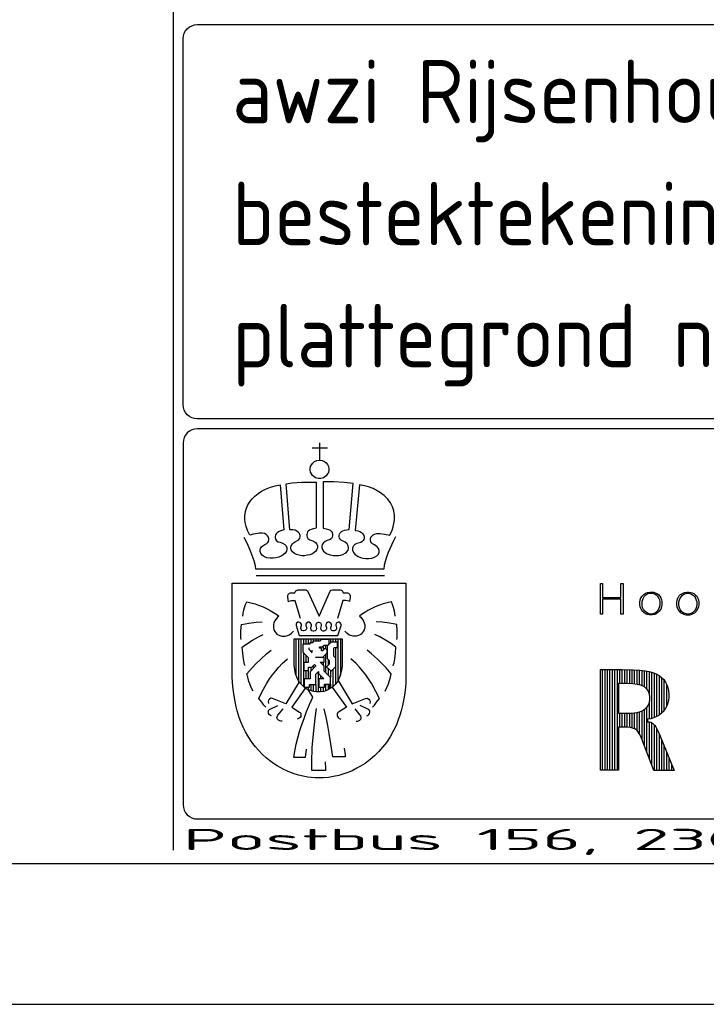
# Model space of a CAD drawing. Extents: x 0 to 420700, y 0 to 297000.
# Tile 10 of 18: x 319932 to 344278, y 0 to 34938. Entities that reach past the tile are written whole.
import ezdxf
from ezdxf.enums import TextEntityAlignment as Align

# ---------------------------------------------------------------- set-up
doc = ezdxf.new("R2010")
doc.units = 0
doc.header["$LTSCALE"] = 500
doc.layers.get('0').update_dxf_attribs({"linetype": 'CONTINUOUS'})
for name, color, linetype in [('TITLEBLK', 7, 'CONTINUOUS'), ('XA-03', 144, 'CONTINUOUS'), ('XA-07', 140, 'CONTINUOUS'), ('XA-10', 130, 'CONTINUOUS')]:
    doc.layers.add(name, color=color, linetype=linetype)
doc.layers.get('0').freeze()
doc.styles.add('SHEET', font='Iso.shx')

# ---------------------------------------------------------------- blocks, each defined once
blk = doc.blocks.new('AMW_TITLE')
at = {"layer": 'XA-03'}
for p, q in [((650.75, 93.876), (650.75, 10.95)), ((661.126, 39.845), (661.126, 38.627)), ((661.686, 39.456), (660.615, 39.456)), ((665.741, 30.402), (656.633, 30.402)), ((659.453, 25.927), (659.453, 23.398)), ((659.628, 25.927), (659.628, 22.981)), ((659.803, 25.927), (659.803, 22.754)), ((659.978, 25.927), (659.978, 25.568)), ((660.153, 25.927), (660.153, 25.568)), ((660.328, 25.927), (660.328, 25.568)), ((660.503, 25.927), (660.503, 25.65)), ((660.678, 25.927), (660.678, 25.772)), ((660.853, 25.927), (660.853, 25.772)), ((661.028, 25.927), (661.028, 25.772)), ((661.203, 25.927), (661.203, 25.828)), ((661.378, 25.927), (661.378, 25.881)), ((661.553, 25.927), (661.553, 25.881)), ((661.728, 25.927), (661.728, 25.881)), ((661.903, 25.927), (661.903, 25.664)), ((662.078, 25.927), (662.078, 25.711)), ((662.253, 25.927), (662.253, 25.711)), ((662.428, 25.927), (662.428, 22.962)), ((662.603, 25.927), (662.603, 23.368)), ((661.203, 25.376), (661.203, 25.276)), ((661.378, 25.43), (661.378, 25.128)), ((661.553, 25.497), (661.553, 25.251)), ((661.728, 25.497), (661.728, 25.489)), ((662.253, 25.327), (662.253, 24.596)), ((659.978, 24.96), (659.978, 22.572)), ((660.153, 24.785), (660.153, 24.253)), ((661.378, 24.65), (661.378, 24.606)), ((661.553, 24.825), (661.553, 23.545)), ((661.728, 24.49), (661.728, 24.04)), ((660.503, 23.924), (660.503, 23.643)), ((660.678, 24.011), (660.678, 23.818)), ((660.853, 24.026), (660.853, 23.993)), ((661.203, 24.277), (661.203, 24.248)), ((661.378, 24.277), (661.378, 24.073)), ((661.728, 23.845), (661.728, 23.37)), ((662.078, 23.771), (662.078, 22.545)), ((662.253, 23.946), (662.253, 22.724)), ((660.153, 23.68), (660.153, 23.093)), ((660.328, 23.68), (660.328, 23.093)), ((661.028, 23.595), (661.028, 22.164)), ((661.203, 23.335), (661.203, 23.105)), ((661.378, 23.16), (661.378, 23.105)), ((661.433, 23.105), (661.433, 23.105)), ((661.903, 23.67), (661.903, 23.195)), ((681.2, 16.618), (681.2, 23.752)), ((681.375, 16.618), (681.375, 23.752)), ((681.55, 16.618), (681.55, 23.752)), ((681.725, 16.618), (681.725, 23.752)), ((681.9, 16.618), (681.9, 23.752)), ((682.075, 16.618), (682.075, 23.752)), ((682.25, 16.618), (682.25, 23.752)), ((682.425, 22.792), (682.425, 23.752)), ((682.6, 22.792), (682.6, 23.752)), ((682.775, 22.792), (682.775, 23.749)), ((682.95, 22.789), (682.95, 23.747)), ((683.125, 22.78), (683.125, 23.744)), ((683.3, 22.77), (683.3, 23.741)), ((683.475, 22.753), (683.475, 23.735)), ((683.65, 22.731), (683.65, 23.726)), ((683.825, 22.683), (683.825, 23.717)), ((684, 22.615), (684, 23.697)), ((684.175, 22.525), (684.175, 23.676)), ((684.35, 22.341), (684.35, 23.648)), ((684.525, 21.924), (684.525, 23.613)), ((684.7, 20.296), (684.7, 23.56)), ((684.875, 20.354), (684.875, 23.496)), ((685.05, 20.433), (685.05, 23.422)), ((685.225, 20.538), (685.225, 23.312)), ((685.4, 20.683), (685.4, 23.179)), ((660.153, 22.514), (660.153, 22.419)), ((660.328, 22.514), (660.328, 22.323)), ((660.503, 22.697), (660.503, 22.255)), ((660.678, 22.697), (660.678, 22.202)), ((660.853, 22.697), (660.853, 22.17)), ((661.203, 22.514), (661.203, 22.165)), ((661.378, 22.514), (661.378, 22.196)), ((661.553, 22.721), (661.553, 22.246)), ((661.728, 22.721), (661.728, 22.322)), ((661.833, 22.721), (661.833, 22.378)), ((661.903, 22.721), (661.903, 22.42)), ((685.575, 20.875), (685.575, 22.986)), ((685.75, 21.186), (685.75, 22.663)), ((684.35, 17.861), (684.35, 21.104)), ((684.525, 20.258), (684.525, 21.542)), ((682.425, 19.663), (682.425, 20.635)), ((682.6, 19.663), (682.6, 20.635)), ((682.775, 19.663), (682.775, 20.635)), ((682.95, 19.657), (682.95, 20.635)), ((683.125, 19.642), (683.125, 20.635)), ((683.3, 19.607), (683.3, 20.641)), ((683.475, 19.542), (683.475, 20.664)), ((683.65, 19.419), (683.65, 20.69)), ((683.825, 19.182), (683.825, 20.743)), ((684, 18.786), (684, 20.813)), ((684.175, 18.324), (684.175, 20.921)), ((684.525, 17.398), (684.525, 20.035)), ((684.7, 16.936), (684.7, 19.966)), ((684.875, 16.594), (684.875, 19.818)), ((685.05, 16.594), (685.05, 19.555)), ((685.225, 16.594), (685.225, 19.176)), ((685.4, 16.594), (685.4, 18.746)), ((685.575, 16.594), (685.575, 18.316)), ((685.75, 16.594), (685.75, 17.885)), ((685.925, 16.594), (685.925, 17.455)), ((686.1, 16.594), (686.1, 17.024))]:
    blk.add_line(p, q, dxfattribs=at)
for points in [[(0, 0), (841, 0), (841, 594), (0, 594)], [(660.469, 37.915), (660.469, 38.013), (660.497, 38.177), (660.554, 38.277), (660.646, 38.408), (660.769, 38.517), (660.933, 38.6), (661.096, 38.627), (661.169, 38.627), (661.317, 38.6), (661.481, 38.531), (661.605, 38.422), (661.7, 38.3), (661.755, 38.176), (661.795, 38.016), (661.795, 37.913), (661.754, 37.75), (661.7, 37.641), (661.605, 37.505), (661.494, 37.423), (661.398, 37.368), (661.222, 37.314), (661.03, 37.314), (660.852, 37.368), (660.742, 37.437), (660.634, 37.531), (660.552, 37.641), (660.496, 37.766)], [(660.889, 33.786), (660.669, 33.752), (660.524, 33.707), (660.405, 33.642), (660.319, 33.568), (660.281, 33.52), (660.24, 33.426), (660.219, 33.345), (660.219, 33.256), (660.25, 33.144), (660.3, 33.064), (660.359, 33.005), (660.45, 32.954), (660.58, 32.919), (660.703, 32.864), (660.839, 32.769), (660.94, 32.654), (660.986, 32.529), (660.986, 32.403), (660.942, 32.283), (660.858, 32.158), (660.722, 32.035), (660.574, 31.955), (660.431, 31.903), (660.276, 31.864), (660.072, 31.838), (659.879, 31.838), (659.672, 31.864), (659.501, 31.917), (659.341, 31.997), (659.202, 32.108), (659.116, 32.251), (659.086, 32.357), (659.086, 32.455), (659.117, 32.548), (659.203, 32.691), (659.355, 32.802), (659.573, 32.911), (659.667, 32.984), (659.726, 33.073), (659.756, 33.172), (659.756, 33.281), (659.716, 33.401), (659.622, 33.515), (659.517, 33.589), (659.388, 33.643), (659.233, 33.665), (659.031, 33.665), (658.764, 36.94), (659.18, 37.014), (659.869, 37.063), (660.889, 37.063)], [(663.234, 33.698), (663.501, 36.969), (662.874, 37.039), (662.139, 37.076), (661.387, 37.076), (661.387, 33.786), (661.607, 33.752), (661.752, 33.707), (661.872, 33.642), (661.955, 33.57), (662.016, 33.477), (662.057, 33.365), (662.057, 33.245), (662.027, 33.146), (661.967, 33.055), (661.889, 32.987), (661.657, 32.905), (661.535, 32.851), (661.41, 32.754), (661.321, 32.635), (661.29, 32.512), (661.29, 32.417), (661.334, 32.285), (661.419, 32.157), (661.529, 32.061), (661.675, 31.968), (661.884, 31.89), (662.105, 31.851), (662.46, 31.851), (662.619, 31.877), (662.776, 31.93), (662.934, 32.008), (663.047, 32.093), (663.146, 32.235), (663.19, 32.368), (663.19, 32.414), (663.162, 32.543), (663.088, 32.677), (662.948, 32.788), (662.804, 32.867), (662.69, 32.912), (662.611, 32.982), (662.55, 33.073), (662.521, 33.172), (662.521, 33.274), (662.541, 33.376), (662.591, 33.465), (662.673, 33.547), (662.78, 33.612), (662.898, 33.655)], [(658.605, 33.674), (658.374, 33.608), (658.253, 33.564), (658.145, 33.489), (658.05, 33.393), (658.011, 33.315), (657.979, 33.187), (657.979, 33.133), (658.01, 33.009), (658.08, 32.899), (658.188, 32.82), (658.346, 32.787), (658.504, 32.734), (658.669, 32.638), (658.761, 32.53), (658.807, 32.394), (658.807, 32.286), (658.777, 32.167), (658.692, 32.025), (658.556, 31.903), (658.412, 31.811), (658.242, 31.733), (658.035, 31.681), (657.831, 31.656), (657.637, 31.656), (657.391, 31.695), (657.216, 31.762), (657.079, 31.858), (656.963, 31.988), (656.918, 32.138), (656.918, 32.219), (656.948, 32.353), (657.022, 32.457), (657.106, 32.541), (657.249, 32.631), (657.387, 32.712), (657.46, 32.785), (657.498, 32.842), (657.539, 32.966), (657.539, 33.04), (657.509, 33.15), (657.437, 33.253), (657.343, 33.337), (657.215, 33.401), (657.063, 33.434), (656.859, 33.434), (656.441, 33.362), (656.174, 33.299), (656.023, 33.617), (655.923, 33.905), (655.86, 34.182), (655.834, 34.422), (655.834, 34.663), (655.872, 34.967), (655.949, 35.221), (656.051, 35.45), (656.177, 35.653), (656.328, 35.854), (656.53, 36.068), (656.769, 36.257), (657.019, 36.419), (657.306, 36.569), (657.654, 36.706), (657.977, 36.805), (658.324, 36.871)], [(666.105, 33.289), (666.266, 33.654), (666.353, 33.893), (666.404, 34.12), (666.442, 34.372), (666.442, 34.713), (666.391, 35.018), (666.302, 35.298), (666.15, 35.588), (665.973, 35.842), (665.709, 36.106), (665.457, 36.307), (665.219, 36.445), (664.933, 36.594), (664.596, 36.719), (664.311, 36.793), (663.966, 36.875), (663.658, 33.631), (663.857, 33.594), (663.978, 33.551), (664.109, 33.474), (664.204, 33.379), (664.267, 33.275), (664.298, 33.162), (664.298, 33.099), (664.266, 32.995), (664.227, 32.915), (664.146, 32.835), (664.055, 32.784), (663.774, 32.711), (663.634, 32.627), (663.533, 32.525), (663.47, 32.4), (663.47, 32.219), (663.528, 32.073), (663.626, 31.947), (663.746, 31.853), (663.865, 31.774), (664.022, 31.709), (664.203, 31.657), (664.409, 31.631), (664.626, 31.631), (664.834, 31.657), (665.02, 31.724), (665.183, 31.819), (665.298, 31.949), (665.358, 32.098), (665.358, 32.213), (665.3, 32.359), (665.213, 32.475), (665.027, 32.608), (664.887, 32.678), (664.817, 32.747), (664.768, 32.827), (664.737, 32.939), (664.737, 33.016), (664.768, 33.14), (664.828, 33.229), (664.922, 33.313), (665.027, 33.366), (665.18, 33.409), (665.418, 33.409), (665.728, 33.362)], [(654.94, 29.897), (667.251, 29.897), (667.251, 23.237), (667.239, 22.838), (667.215, 22.5), (667.167, 22.088), (667.106, 21.677), (667.009, 21.194), (666.913, 20.82), (666.828, 20.53), (666.732, 20.253), (666.575, 19.843), (666.382, 19.433), (666.129, 18.975), (665.877, 18.59), (665.6, 18.241), (665.335, 17.94), (665.034, 17.639), (664.709, 17.362), (664.361, 17.098), (664.024, 16.893), (663.771, 16.749), (663.482, 16.604), (663.205, 16.484), (662.856, 16.352), (662.484, 16.244), (662.122, 16.159), (661.774, 16.099), (661.39, 16.063), (660.813, 16.063), (660.537, 16.087), (660.273, 16.123), (659.973, 16.183), (659.624, 16.268), (659.251, 16.388), (658.866, 16.544), (658.553, 16.689), (658.373, 16.785), (658.12, 16.929), (657.867, 17.098), (657.59, 17.291), (657.35, 17.483), (657.061, 17.747), (656.796, 18.024), (656.579, 18.277), (656.387, 18.518), (656.231, 18.746), (656.038, 19.048), (655.869, 19.348), (655.713, 19.674), (655.555, 20.036), (655.435, 20.349), (655.29, 20.82), (655.218, 21.109), (655.133, 21.497), (655.061, 21.895), (655, 22.367), (654.964, 22.814), (654.94, 23.274)], [(681.043, 27.687), (681.043, 29.865), (681.199, 29.865), (681.199, 28.879), (682.504, 28.879), (682.504, 29.865), (682.66, 29.865), (682.66, 27.687), (682.504, 27.687), (682.504, 28.759), (681.199, 28.759), (681.199, 27.687)], [(683.843, 28.37), (683.843, 28.537), (683.877, 28.707), (683.922, 28.841), (683.998, 28.971), (684.118, 29.091), (684.24, 29.169), (684.382, 29.234), (684.56, 29.257), (684.71, 29.257), (684.831, 29.245), (684.927, 29.213), (685.051, 29.157), (685.159, 29.081), (685.257, 28.972), (685.335, 28.838), (685.39, 28.706), (685.412, 28.551), (685.412, 28.356), (685.39, 28.213), (685.324, 28.046), (685.224, 27.891), (685.104, 27.781), (684.993, 27.715), (684.895, 27.672), (684.741, 27.639), (684.515, 27.639), (684.373, 27.671), (684.275, 27.715), (684.141, 27.793), (684.033, 27.902), (683.944, 28.034), (683.877, 28.203)], [(684, 28.303), (684, 28.582), (684.067, 28.797), (684.149, 28.934), (684.26, 29.058), (684.401, 29.143), (684.556, 29.185), (684.714, 29.185), (684.881, 29.129), (684.995, 29.059), (685.092, 28.961), (685.174, 28.838), (685.229, 28.702), (685.256, 28.565), (685.256, 28.316), (685.215, 28.154), (685.161, 28.031), (685.08, 27.91), (684.98, 27.809), (684.838, 27.739), (684.674, 27.698), (684.594, 27.698), (684.431, 27.738), (684.304, 27.795), (684.19, 27.895), (684.108, 28.018), (684.041, 28.151)], [(686.461, 28.358), (686.461, 28.525), (686.495, 28.695), (686.54, 28.828), (686.616, 28.958), (686.736, 29.079), (686.858, 29.157), (687, 29.222), (687.178, 29.244), (687.328, 29.244), (687.449, 29.233), (687.546, 29.201), (687.669, 29.145), (687.777, 29.069), (687.875, 28.96), (687.954, 28.826), (688.008, 28.694), (688.031, 28.539), (688.031, 28.344), (688.009, 28.201), (687.942, 28.034), (687.842, 27.879), (687.722, 27.769), (687.611, 27.703), (687.513, 27.659), (687.359, 27.626), (687.133, 27.626), (686.991, 27.659), (686.893, 27.703), (686.759, 27.781), (686.651, 27.89), (686.562, 28.022), (686.495, 28.19)], [(686.618, 28.291), (686.618, 28.569), (686.685, 28.785), (686.767, 28.921), (686.878, 29.046), (687.019, 29.131), (687.174, 29.173), (687.332, 29.173), (687.5, 29.117), (687.613, 29.046), (687.71, 28.949), (687.792, 28.826), (687.847, 28.69), (687.874, 28.553), (687.874, 28.304), (687.833, 28.141), (687.779, 28.019), (687.698, 27.897), (687.598, 27.797), (687.457, 27.727), (687.292, 27.686), (687.212, 27.686), (687.049, 27.726), (686.922, 27.783), (686.808, 27.883), (686.726, 28.005), (686.659, 28.139)], [(659.458, 26.967), (659.458, 26.89), (659.684, 26.171), (662.434, 26.171), (662.66, 26.89), (662.66, 26.986), (662.599, 27.068), (662.519, 27.108), (662.438, 27.108), (662.312, 27.054), (662.271, 26.952), (662.271, 26.901), (662.332, 26.719), (662.332, 26.65), (662.297, 26.582), (662.233, 26.526), (662.16, 26.499), (662.077, 26.499), (662.007, 26.525), (661.945, 26.587), (661.917, 26.669), (661.917, 26.72), (661.966, 26.891), (661.966, 26.97), (661.907, 27.069), (661.81, 27.108), (661.744, 27.108), (661.617, 27.054), (661.577, 26.952), (661.577, 26.864), (661.625, 26.73), (661.625, 26.65), (661.58, 26.559), (661.508, 26.506), (661.434, 26.487), (661.383, 26.487), (661.31, 26.514), (661.238, 26.578), (661.211, 26.657), (661.211, 26.697), (661.26, 26.879), (661.26, 26.955), (661.217, 27.041), (661.107, 27.096), (661.038, 27.096), (660.911, 27.041), (660.87, 26.939), (660.87, 26.867), (660.921, 26.676), (660.892, 26.587), (660.819, 26.515), (660.726, 26.487), (660.686, 26.487), (660.592, 26.515), (660.524, 26.583), (660.505, 26.688), (660.505, 26.73), (660.554, 26.864), (660.554, 26.958), (660.496, 27.054), (660.388, 27.108), (660.317, 27.108), (660.207, 27.053), (660.164, 26.967), (660.164, 26.892), (660.215, 26.689), (660.175, 26.589), (660.113, 26.527), (660.019, 26.499), (659.971, 26.499), (659.876, 26.537), (659.817, 26.597), (659.799, 26.678), (659.799, 26.72), (659.847, 26.878), (659.847, 26.97), (659.786, 27.073), (659.663, 27.108), (659.596, 27.108), (659.499, 27.05)], [(659.64, 22.956), (659.519, 23.212), (659.433, 23.455), (659.372, 23.735), (659.336, 24.064), (659.336, 25.927), (662.721, 25.927), (662.721, 24.076), (662.709, 23.808), (662.648, 23.516), (662.575, 23.272), (662.477, 23.053), (662.392, 22.895), (662.234, 22.7), (662.063, 22.53), (661.915, 22.427), (661.759, 22.335), (661.564, 22.25), (661.406, 22.201), (661.199, 22.164), (660.894, 22.164), (660.724, 22.189), (660.48, 22.262), (660.235, 22.36), (660.184, 22.397), (660.066, 22.481), (659.738, 22.822)], [(662.137, 24.712), (662.137, 25.267), (662.197, 25.327), (662.392, 25.327), (662.392, 25.711), (661.951, 25.711), (661.671, 25.431), (661.671, 24.548), (661.817, 24.402), (661.817, 24.128), (661.631, 23.942), (661.94, 23.633), (662.283, 23.976), (662.283, 24.566)], [(681.043, 16.618), (681.043, 23.752), (682.582, 23.752), (683.371, 23.74), (683.842, 23.716), (684.238, 23.668), (684.5, 23.621), (684.736, 23.55), (684.89, 23.49), (685.054, 23.42), (685.204, 23.328), (685.379, 23.199), (685.54, 23.039), (685.609, 22.935), (685.666, 22.855), (685.723, 22.729), (685.794, 22.553), (685.864, 22.273), (685.887, 21.978), (685.887, 21.791), (685.864, 21.555), (685.829, 21.395), (685.772, 21.232), (685.701, 21.08), (685.609, 20.918), (685.482, 20.758), (685.355, 20.642), (685.181, 20.502), (684.984, 20.398), (684.809, 20.328), (684.611, 20.27), (684.377, 20.236), (684.377, 20.038), (684.51, 20.038), (684.611, 20.018), (684.738, 19.944), (684.873, 19.821), (684.975, 19.684), (685.104, 19.462), (685.236, 19.15), (686.275, 16.594), (684.829, 16.594), (683.959, 18.895), (683.847, 19.144), (683.755, 19.301), (683.648, 19.422), (683.526, 19.517), (683.389, 19.585), (683.18, 19.637), (682.878, 19.663), (682.332, 19.663), (682.332, 16.618)], [(682.344, 20.635), (682.344, 22.792), (682.889, 22.792), (683.356, 22.767), (683.657, 22.73), (683.888, 22.666), (684.149, 22.548), (684.298, 22.413), (684.404, 22.267), (684.485, 22.106), (684.537, 21.868), (684.537, 21.609), (684.498, 21.399), (684.419, 21.2), (684.285, 21.013), (684.125, 20.88), (683.928, 20.775), (683.634, 20.685), (683.257, 20.635)]]:
    blk.add_lwpolyline(points, close=True, dxfattribs=at)
for points in [[(830.05, 68.525), (830.05, 42.545, -0.414214), (829.05, 41.545), (652.45, 41.545, -0.414214), (651.45, 42.545), (651.45, 68.525, -0.414214), (652.45, 69.525), (829.05, 69.525, -0.414214)], [(651.45, 14.153, 0.414214), (652.45, 13.153), (733.805, 13.153, 0.414214), (734.805, 14.153), (734.805, 39.845, 0.414214), (733.805, 40.845), (652.45, 40.845, 0.414214), (651.45, 39.845)]]:
    blk.add_lwpolyline(points, format="xyb", close=True, dxfattribs=at)
for points in [[(666.504, 33.167), (666.346, 32.838), (666.223, 32.581), (666.003, 32.067), (665.88, 31.735), (665.782, 31.428), (665.707, 31.165), (665.676, 30.87), (656.611, 30.87), (656.582, 31.115), (656.495, 31.464), (656.359, 31.858), (656.212, 32.238), (656.065, 32.569), (655.942, 32.827), (655.783, 33.133)], [(659.787, 27.386), (659.405, 28.634), (659.145, 28.634), (658.958, 28.594), (658.914, 28.574), (658.877, 28.902), (658.877, 28.998), (658.897, 29.075), (658.921, 29.116), (658.985, 29.171), (659.068, 29.198), (659.376, 29.198), (659.417, 29.302), (659.442, 29.343), (659.491, 29.376), (659.591, 29.406), (660.153, 29.406), (660.212, 29.389), (660.263, 29.347), (660.29, 29.301), (661.09, 27.542), (661.889, 29.313), (661.914, 29.355), (661.961, 29.387), (662.037, 29.406), (662.59, 29.406), (662.667, 29.386), (662.707, 29.362), (662.752, 29.309), (662.791, 29.211), (663.107, 29.211), (663.192, 29.173), (663.239, 29.136), (663.274, 29.091), (663.302, 29.018), (663.302, 28.868), (663.258, 28.588), (663.22, 28.607), (662.971, 28.646), (662.774, 28.646), (662.392, 27.386)], [(655.693, 27.549), (655.741, 27.897), (655.813, 28.159), (655.884, 28.373), (655.968, 28.56), (656.262, 28.499), (656.562, 28.415), (656.802, 28.331), (657.127, 28.199), (657.404, 28.066), (657.633, 27.946), (657.861, 27.814), (658.088, 27.659), (658.235, 27.544), (658.14, 27.463), (658.023, 27.32), (657.944, 27.19), (657.89, 27.069), (657.863, 26.92), (657.863, 26.723), (657.891, 26.585), (657.96, 26.447), (658.106, 26.274), (658.192, 26.218), (658.3, 26.163), (658.462, 26.123), (658.687, 26.123), (658.848, 26.163), (658.995, 26.23), (659.139, 26.335), (659.277, 26.473)], [(666.498, 27.549), (666.45, 27.897), (666.378, 28.159), (666.307, 28.373), (666.223, 28.56), (665.929, 28.499), (665.629, 28.415), (665.389, 28.331), (665.064, 28.199), (664.787, 28.066), (664.558, 27.946), (664.331, 27.814), (664.103, 27.659), (663.956, 27.544), (664.051, 27.463), (664.169, 27.32), (664.247, 27.19), (664.301, 27.069), (664.328, 26.92), (664.328, 26.723), (664.3, 26.585), (664.231, 26.447), (664.085, 26.274), (664, 26.218), (663.891, 26.163), (663.729, 26.123), (663.504, 26.123), (663.343, 26.163), (663.196, 26.23), (663.052, 26.335), (662.914, 26.473)], [(655.571, 25.891), (655.548, 26.019), (655.548, 26.496), (655.591, 26.961), (656.108, 27.049), (656.627, 27.121), (657.051, 27.146)], [(666.62, 25.891), (666.643, 26.019), (666.643, 26.496), (666.6, 26.961), (666.083, 27.049), (665.564, 27.121), (665.14, 27.146)], [(655.848, 24.016), (655.812, 24.11), (655.778, 24.238), (655.73, 24.525), (655.681, 24.923), (655.648, 25.355), (655.966, 25.575), (656.378, 25.841), (656.788, 26.082), (657.139, 26.252)], [(661.334, 24.606), (661.671, 24.942), (661.671, 25.134), (661.528, 25.277), (661.327, 25.076), (661.263, 25.076), (661.263, 25.276), (661.129, 25.276), (661.129, 25.376), (661.324, 25.376), (661.445, 25.497), (661.737, 25.497), (661.811, 25.571), (661.811, 25.881), (661.257, 25.881), (661.147, 25.772), (660.66, 25.772), (660.66, 25.65), (660.429, 25.65), (660.429, 25.568), (659.951, 25.568), (659.951, 24.988), (660.328, 24.61), (660.328, 24.253), (660.012, 24.253), (660.012, 23.68), (660.341, 23.68), (660.341, 23.924), (660.591, 23.924), (660.773, 24.106), (660.87, 24.009), (660.465, 23.604), (660.465, 23.093), (660.027, 23.093), (660.027, 22.514), (660.423, 22.514), (660.423, 22.697), (660.861, 22.697), (660.861, 23.428), (661.062, 23.628), (661.062, 23.476), (661.433, 23.105), (661.086, 23.105), (661.086, 22.514), (661.47, 22.514), (661.47, 22.721), (661.908, 22.721), (661.908, 23.19), (661.458, 23.641), (661.458, 23.994), (661.175, 24.277), (661.449, 24.277), (661.449, 24.606), (660.847, 24.606)], [(666.343, 24.016), (666.379, 24.11), (666.413, 24.238), (666.461, 24.525), (666.51, 24.923), (666.543, 25.355), (666.225, 25.575), (665.813, 25.841), (665.403, 26.082), (665.052, 26.252)], [(660.37, 25.306), (660.37, 25.206), (660.601, 24.945)], [(656.417, 22.221), (656.284, 22.487), (656.176, 22.738), (656.117, 22.916), (656.033, 23.217), (655.98, 23.459), (656.345, 23.881), (656.635, 24.183), (656.962, 24.498), (657.374, 24.874), (657.69, 25.141)], [(657.317, 21.083), (657.176, 21.224), (657.032, 21.44), (656.815, 21.71), (657.062, 22.191), (657.365, 22.736), (657.582, 23.087), (657.787, 23.388), (658.016, 23.677), (658.233, 23.93), (658.473, 24.183), (658.848, 24.522)], [(660.474, 25.088), (660.656, 25.088)], [(664.874, 21.083), (665.015, 21.224), (665.159, 21.44), (665.376, 21.71), (665.13, 22.191), (664.827, 22.736), (664.609, 23.087), (664.404, 23.388), (664.175, 23.677), (663.958, 23.93), (663.718, 24.183), (663.343, 24.522)], [(665.774, 22.221), (665.907, 22.487), (666.015, 22.738), (666.074, 22.916), (666.158, 23.217), (666.211, 23.459), (665.846, 23.881), (665.556, 24.183), (665.229, 24.498), (664.817, 24.874), (664.501, 25.141)], [(659.692, 22.885), (658.746, 21.316), (657.796, 21.698), (657.68, 21.715), (657.571, 21.661), (657.518, 21.589), (657.485, 21.491), (657.498, 21.342)], [(660.137, 22.455), (659.16, 21.084), (659.708, 20.741), (659.76, 20.7), (659.794, 20.657), (659.812, 20.595), (659.812, 20.494), (659.794, 20.43), (659.745, 20.363), (659.686, 20.313), (659.547, 20.244)], [(662.021, 22.502), (663.031, 21.084), (662.483, 20.741), (662.432, 20.7), (662.397, 20.657), (662.379, 20.595), (662.379, 20.494), (662.397, 20.43), (662.446, 20.363), (662.505, 20.313), (662.644, 20.244)], [(662.44, 22.983), (663.445, 21.316), (664.395, 21.698), (664.511, 21.715), (664.62, 21.661), (664.673, 21.589), (664.706, 21.491), (664.693, 21.342)], [(660.178, 18.118), (660.101, 17.524), (659.298, 17.524), (659.346, 17.829), (659.419, 18.204), (659.479, 18.47), (659.588, 18.919), (659.71, 19.355), (659.818, 19.706), (660.049, 20.362), (660.207, 20.786), (660.413, 21.283), (660.647, 21.79), (660.325, 22.349)], [(657.72, 20.465), (657.646, 20.497), (657.565, 20.567), (657.516, 20.646), (657.496, 20.724), (657.496, 20.779), (657.514, 20.852), (657.57, 20.916), (657.629, 20.956), (658.172, 21.197)], [(658.471, 20.105), (658.378, 20.105), (658.299, 20.115), (658.211, 20.164), (658.141, 20.234), (658.114, 20.287), (658.105, 20.344), (658.105, 20.363), (658.135, 20.465), (658.176, 20.526), (658.54, 20.974)], [(661.517, 17.204), (661.541, 16.731), (661.541, 16.598), (660.577, 16.598), (660.577, 17.195), (660.613, 18.227), (660.65, 18.712), (660.711, 19.417), (660.82, 20.316), (660.917, 20.997)], [(662.869, 18.171), (662.942, 17.712), (662.949, 17.572), (662.065, 17.572), (661.928, 18.486), (661.806, 19.217), (661.708, 19.779), (661.586, 20.376), (661.465, 20.973)], [(663.72, 20.105), (663.813, 20.105), (663.892, 20.115), (663.98, 20.164), (664.05, 20.234), (664.077, 20.287), (664.086, 20.344), (664.086, 20.363), (664.056, 20.465), (664.015, 20.526), (663.652, 20.974)], [(664.471, 20.465), (664.545, 20.497), (664.626, 20.567), (664.675, 20.646), (664.695, 20.724), (664.695, 20.779), (664.677, 20.852), (664.621, 20.916), (664.562, 20.956), (664.019, 21.197)]]:
    blk.add_lwpolyline(points, dxfattribs=at)
at = {"layer": 'XA-07'}
blk.add_lwpolyline([(10, 10), (831, 10), (831, 584), (10, 584)], close=True, dxfattribs=at)
at = {"color": 143, "style": 'SHEET'}
for tag, p in [('23', (655.733, 91.511)), ('19', (655.733, 86.781)), ('15', (655.733, 82.051)), ('11', (655.733, 77.321))]:
    blk.add_attdef(tag, text='', height=3, dxfattribs=at).set_placement(p, align=Align.MIDDLE)
at = {"layer": 'XA-03', "style": 'SHEET', "width": 2.723747}
blk.add_text('Postbus 156, 2300 AD Leiden.  Telefoon 071-5168268.  Telefax 071-5123916', height=1.5, dxfattribs=at).set_placement((651.45, 10.95), (830.05, 10.95), align=Align.FIT)
at = {"layer": 'XA-03', "style": 'SHEET'}
for tag, p in [('24', (661.017, 90.678)), ('25', (781.498, 90.678)), ('26', (798.015, 90.678)), ('20', (661.017, 85.948)), ('21', (781.498, 85.948)), ('22', (798.015, 85.948)), ('16', (661.017, 81.218)), ('17', (781.498, 81.218)), ('18', (798.015, 81.218)), ('12', (661.017, 76.488)), ('13', (781.498, 76.488)), ('14', (798.015, 76.488)), ('8', (736.505, 33.613)), ('9', (762.035, 33.613)), ('10', (781.498, 24.149))]:
    blk.add_attdef(tag, p, '', height=2.3, dxfattribs=at)
at = {"layer": 'XA-07', "style": 'SHEET'}
for tag, p in [('4', (654.94, 62.525)), ('5', (654.94, 53.865)), ('6', (654.94, 45.205)), ('7', (800.875, 34.213)), ('1', (788.433, 14.396)), ('2', (798.054, 14.396))]:
    blk.add_attdef(tag, p, '', height=4.5, dxfattribs=at)
at = {"layer": 'XA-10', "style": 'SHEET'}
blk.add_attdef('3', (814.915, 14.396), '', height=6.3, dxfattribs=at)

msp = doc.modelspace()

# ---------------------------------------------------------------- block references
at = {"layer": 'TITLEBLK'}
ref = msp.add_blockref('AMW_TITLE', (0, 0), dxfattribs=dict(at, xscale=500, yscale=500, zscale=500))
ref.add_attrib('4', 'awzi Rijsenhout; 3e uitbreiding; terrein indeling', (327470, 31263), dxfattribs={"layer": 'XA-07', "height": 2250, "style": 'SHEET'})
ref.add_attrib('5', 'bestektekening', (327470, 26933), dxfattribs={"layer": 'XA-07', "height": 2250, "style": 'SHEET'})
ref.add_attrib('6', 'plattegrond nieuwe toestand, sonderingen en boringen', (327470, 22603), dxfattribs={"layer": 'XA-07', "height": 2250, "style": 'SHEET'})

doc.saveas('drawing.dxf')
